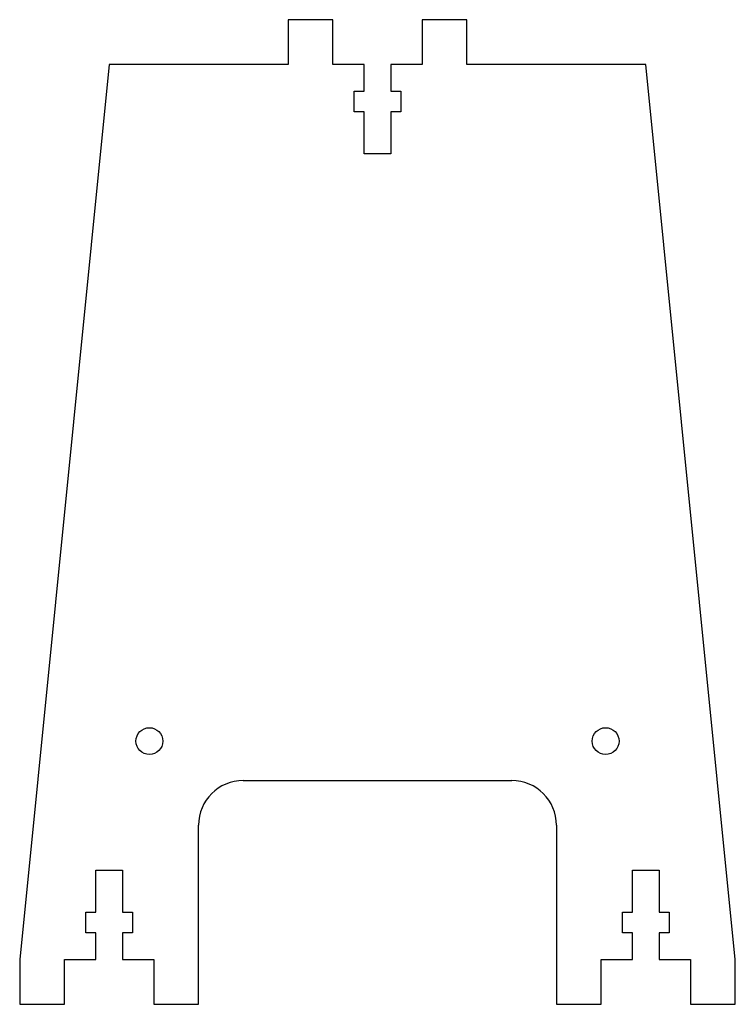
# Model space of a CAD drawing. Header units: millimetres. Extents: x -10 to 70, y -5 to 105.
import ezdxf

# ---------------------------------------------------------------- set-up
doc = ezdxf.new("R2010")
doc.units = ezdxf.units.MM

msp = doc.modelspace()

# ---------------------------------------------------------------- linework, layer by layer
at = {"color": 7, "linetype": 'Continuous', "lineweight": 25}
for p, q in [((20, 105), (20, 100)), ((25, 105), (20, 105)), ((25, 100), (25, 105)), ((35, 105), (35, 100)), ((40, 105), (35, 105)), ((40, 100), (40, 105)), ((0, 100), (-10, 0)), ((20, 100), (0, 100)), ((28.5, 100), (25, 100)), ((28.5, 97), (28.5, 100)), ((31.5, 100), (31.5, 97)), ((35, 100), (31.5, 100)), ((60, 100), (40, 100)), ((70, 0), (60, 100)), ((27.4, 97), (28.5, 97)), ((27.4, 94.7), (27.4, 97)), ((31.5, 97), (32.6, 97)), ((32.6, 97), (32.6, 94.7)), ((28.5, 94.7), (27.4, 94.7)), ((28.5, 90), (28.5, 94.7)), ((31.5, 94.7), (31.5, 90)), ((32.6, 94.7), (31.5, 94.7)), ((31.5, 90), (28.5, 90)), ((15, 20), (45, 20)), ((10, -5), (10, 15)), ((50, 15), (50, -5)), ((-1.5, 10), (1.5, 10)), ((-1.5, 5.3), (-1.5, 10)), ((1.5, 10), (1.5, 5.3)), ((58.5, 10), (61.5, 10)), ((58.5, 5.3), (58.5, 10)), ((61.5, 10), (61.5, 5.3)), ((-2.6, 5.3), (-1.5, 5.3)), ((-2.6, 3), (-2.6, 5.3)), ((1.5, 5.3), (2.6, 5.3)), ((2.6, 5.3), (2.6, 3)), ((57.4, 5.3), (58.5, 5.3)), ((57.4, 3), (57.4, 5.3)), ((61.5, 5.3), (62.6, 5.3)), ((62.6, 5.3), (62.6, 3)), ((-1.5, 3), (-2.6, 3)), ((-1.5, 0), (-1.5, 3)), ((1.5, 3), (1.5, 0)), ((2.6, 3), (1.5, 3)), ((58.5, 3), (57.4, 3)), ((58.5, 0), (58.5, 3)), ((61.5, 3), (61.5, 0)), ((62.6, 3), (61.5, 3)), ((-10, 0), (-10, -5)), ((-5, 0), (-1.5, 0)), ((-5, -5), (-5, 0)), ((1.5, 0), (5, 0)), ((5, 0), (5, -5)), ((55, 0), (58.5, 0)), ((55, -5), (55, 0)), ((61.5, 0), (65, 0)), ((65, 0), (65, -5)), ((70, -5), (70, 0)), ((-10, -5), (-5, -5)), ((5, -5), (10, -5)), ((50, -5), (55, -5)), ((65, -5), (70, -5))]:
    msp.add_line(p, q, dxfattribs=at)
for centre in [(4.5, 24.4), (55.5, 24.4)]:
    msp.add_circle(centre, 1.5, dxfattribs=at)
for centre, start, end in [((15, 15), 90, 180), ((45, 15), 0, 90)]:
    msp.add_arc(centre, 5, start, end, dxfattribs=at)

doc.saveas('drawing.dxf')
